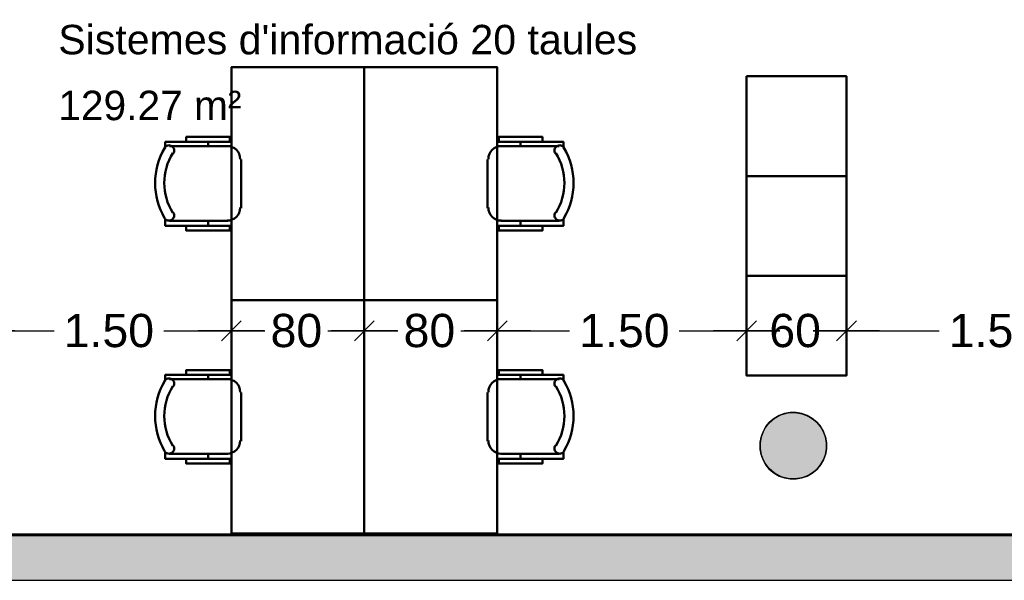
# Model space of a CAD drawing. Header units: metres. Extents: x -1 to 443, y -6 to 31.
# Tile 9 of 20: x 411.48 to 417.41, y 12.84 to 16.21. Entities that reach past the tile are written whole.
import ezdxf

# ---------------------------------------------------------------- set-up
doc = ezdxf.new("R2010")
doc.units = ezdxf.units.M
doc.header["$PDMODE"] = 65
doc.linetypes.add('CONTINUA', pattern=[0])
for name, color, linetype, lineweight in [('3D P3 MURS', 7, 'CONTINUA', 25), ('3D P3 PILAR', 7, 'CONTINUA', 25), ('P3 COTES', 7, 'CONTINUA', 25), ('P3 LOCAL', 7, 'CONTINUA', 25), ('P3 MOBLES', 7, 'CONTINUA', 25), ('P3 SUP.LLIURE', 7, 'CONTINUA', 25)]:
    doc.layers.add(name, color=color, linetype=linetype, lineweight=lineweight)
doc.styles.add('ARIAL', font='arial.ttf')
doc.dimstyles.new('DIMSTYLE_3', dxfattribs={"dimtxt": 0.2, "dimasz": 0.2, "dimexe": 0, "dimexo": 1e-06, "dimgap": 0.1, "dimtad": 0, "dimrnd": 0.005, "dimzin": 4, "dimdsep": 46, "dimtxsty": 'ARIAL', "dimblk1": 'ALL_ML_STRICH', "dimblk2": 'ALL_ML_STRICH', "dimsah": 1, "dimcen": 0, "dimse1": 1, "dimse2": 1, "dimclrd": 2, "dimclre": 2, "dimclrt": 2, "dimadec": 0, "dimazin": 0, "dimtfac": 1, "dimtdec": 0, "dimtix": 1, "dimtmove": 2, "dimatfit": 3, "dimfxl": 0, "dimtzin": 0, "dimlwd": 0, "dimlwe": 35, "dimarcsym": 0})
doc.dimstyles.new('DIMSTYLE_7', dxfattribs={"dimtxt": 0.2, "dimasz": 0.2, "dimexe": 0, "dimexo": 1e-06, "dimgap": 0.1, "dimtad": 0, "dimdec": 0, "dimlfac": 100, "dimrnd": 0.5, "dimzin": 4, "dimdsep": 46, "dimtxsty": 'ARIAL', "dimblk1": 'ALL_ML_STRICH', "dimblk2": 'ALL_ML_STRICH', "dimsah": 1, "dimcen": 0, "dimse1": 1, "dimse2": 1, "dimclrd": 2, "dimclre": 2, "dimclrt": 2, "dimadec": 0, "dimazin": 0, "dimtfac": 1, "dimtdec": 0, "dimtix": 1, "dimtmove": 2, "dimatfit": 3, "dimfxl": 0, "dimtzin": 0, "dimlwd": 0, "dimlwe": 35, "dimarcsym": 0})

# ---------------------------------------------------------------- blocks, each defined once
blk = doc.blocks.new('_CLOSEDFILLED')
at = {"color": 0, "linetype": 'ByBlock', "lineweight": -2}
blk.add_solid([(-1, 0), (0, 0), (-1, 0)], dxfattribs=at)
blk = doc.blocks.new('OBJETO_COMPLEJO_1')
at = {"layer": 'P3 MOBLES', "color": 202, "linetype": 'CONTINUA', "lineweight": 50, "transparency": 33554687}
for p, q in [((414.4965, 15.4767), (414.4965, 15.4513)), ((414.378, 15.4513), (414.7293, 15.4513)), ((414.2975, 15.0787), (414.2975, 15.3708)), ((414.7293, 15.0025), (414.378, 15.0025)), ((414.4965, 14.9729), (414.4965, 15.0025))]:
    blk.add_line(p, q, dxfattribs=at)
blk.add_lwpolyline([(413.5567, 14.5242), (413.5567, 15.9254), (414.3568, 15.9254), (414.3568, 14.5242), (413.5567, 14.5242)], close=True, dxfattribs=at)
for points in [[(414.6277, 15.4767), (414.6277, 15.5063), (414.3653, 15.5063), (414.3653, 15.4767), (414.7547, 15.4767), (414.7547, 15.4386)], [(414.3814, 15.4519), (414.3656, 15.4503), (414.3509, 15.4458), (414.3376, 15.4385), (414.326, 15.429), (414.3164, 15.4174), (414.3092, 15.4041), (414.3047, 15.3894), (414.3031, 15.3736)], [(414.7591, 15.4421), (414.7551, 15.447), (414.7502, 15.4509), (414.7448, 15.4538), (414.7391, 15.4555), (414.733, 15.4561), (414.727, 15.4556), (414.721, 15.4539), (414.7153, 15.4509), (414.7104, 15.4469), (414.7064, 15.4422), (414.7035, 15.4368), (414.7017, 15.431), (414.701, 15.425), (414.7015, 15.4189), (414.7031, 15.413), (414.706, 15.4073)], [(414.3031, 15.0815), (414.3047, 15.0657), (414.3092, 15.051), (414.3164, 15.0377), (414.326, 15.0261), (414.3376, 15.0166), (414.3509, 15.0093), (414.3656, 15.0048), (414.3814, 15.0032)], [(414.706, 15.0521), (414.7031, 15.0464), (414.7015, 15.0404), (414.701, 15.0343), (414.7017, 15.0283), (414.7035, 15.0225), (414.7064, 15.0172), (414.7104, 15.0124), (414.7153, 15.0084), (414.721, 15.0054), (414.727, 15.0037), (414.733, 15.0032), (414.7391, 15.0038), (414.7448, 15.0056), (414.7502, 15.0084), (414.7551, 15.0123), (414.7591, 15.0173)], [(414.6277, 14.9729), (414.6277, 14.9433), (414.3653, 14.9433), (414.3653, 14.9729), (414.7547, 14.9729), (414.7547, 15.0152)]]:
    blk.add_lwpolyline(points, dxfattribs=at)
for centre, radius, start, end in [((414.4198, 15.2296), 0.3405, 328.2581, 31.76492), ((414.3986, 15.2296), 0.4167, 329.57383, 30.44578)]:
    blk.add_arc(centre, radius, start, end, dxfattribs=at)
blk = doc.blocks.new('OBJETO_COMPLEJO_2')
at = {"layer": 'P3 MOBLES', "color": 202, "linetype": 'CONTINUA', "lineweight": 50, "transparency": 33554687}
for p, q in [((412.617, 15.4767), (412.617, 15.4513)), ((412.7355, 15.4513), (412.3841, 15.4513)), ((412.8159, 15.0787), (412.8159, 15.3708)), ((412.3841, 15.0025), (412.7355, 15.0025)), ((412.617, 14.9729), (412.617, 15.0025))]:
    blk.add_line(p, q, dxfattribs=at)
blk.add_lwpolyline([(413.5567, 14.5242), (413.5567, 15.9254), (412.7567, 15.9254), (412.7567, 14.5242), (413.5567, 14.5242)], close=True, dxfattribs=at)
for points in [[(412.4857, 15.4767), (412.4857, 15.5063), (412.7482, 15.5063), (412.7482, 15.4767), (412.3587, 15.4767), (412.3587, 15.4386)], [(412.3543, 15.4421), (412.3584, 15.447), (412.3632, 15.4509), (412.3686, 15.4538), (412.3744, 15.4555), (412.3804, 15.4561), (412.3865, 15.4556), (412.3925, 15.4539), (412.3981, 15.4509), (412.4031, 15.4469), (412.407, 15.4422), (412.41, 15.4368), (412.4118, 15.431), (412.4125, 15.425), (412.412, 15.4189), (412.4103, 15.413), (412.4074, 15.4073)], [(412.7321, 15.4519), (412.7479, 15.4503), (412.7626, 15.4458), (412.7759, 15.4385), (412.7875, 15.429), (412.797, 15.4174), (412.8042, 15.4041), (412.8088, 15.3894), (412.8104, 15.3736)], [(412.4074, 15.0521), (412.4103, 15.0464), (412.412, 15.0404), (412.4125, 15.0343), (412.4118, 15.0283), (412.41, 15.0225), (412.407, 15.0172), (412.4031, 15.0124), (412.3981, 15.0084), (412.3925, 15.0054), (412.3865, 15.0037), (412.3804, 15.0032), (412.3744, 15.0038), (412.3686, 15.0056), (412.3632, 15.0084), (412.3584, 15.0123), (412.3543, 15.0173)], [(412.8104, 15.0815), (412.8088, 15.0657), (412.8042, 15.051), (412.797, 15.0377), (412.7875, 15.0261), (412.7759, 15.0166), (412.7626, 15.0093), (412.7479, 15.0048), (412.7321, 15.0032)], [(412.4857, 14.9729), (412.4857, 14.9433), (412.7482, 14.9433), (412.7482, 14.9729), (412.3587, 14.9729), (412.3587, 15.0152)]]:
    blk.add_lwpolyline(points, dxfattribs=at)
for centre, radius, start, end in [((412.7149, 15.2296), 0.4167, 149.55422, 210.42617), ((412.6937, 15.2296), 0.3405, 148.23508, 211.7419)]:
    blk.add_arc(centre, radius, start, end, dxfattribs=at)
blk = doc.blocks.new('OBJETO_COMPLEJO_3')
at = {"layer": 'P3 MOBLES', "color": 202, "linetype": 'CONTINUA', "lineweight": 50, "transparency": 33554687}
for p, q in [((414.378, 14.0501), (414.7293, 14.0501)), ((414.4965, 14.0755), (414.4965, 14.0501)), ((414.2975, 13.6776), (414.2975, 13.9697)), ((414.7293, 13.6014), (414.378, 13.6014)), ((414.4965, 13.5717), (414.4965, 13.6014))]:
    blk.add_line(p, q, dxfattribs=at)
blk.add_lwpolyline([(413.5567, 13.123), (413.5567, 14.5242), (414.3568, 14.5242), (414.3568, 13.123), (413.5567, 13.123)], close=True, dxfattribs=at)
for points in [[(414.6277, 14.0755), (414.6277, 14.1051), (414.3653, 14.1051), (414.3653, 14.0755), (414.7547, 14.0755), (414.7547, 14.0374)], [(414.3814, 14.0507), (414.3656, 14.0491), (414.3509, 14.0446), (414.3376, 14.0374), (414.326, 14.0278), (414.3164, 14.0162), (414.3092, 14.0029), (414.3047, 13.9882), (414.3031, 13.9724)], [(414.7591, 14.0409), (414.7551, 14.0458), (414.7502, 14.0497), (414.7448, 14.0526), (414.7391, 14.0543), (414.733, 14.055), (414.727, 14.0544), (414.721, 14.0527), (414.7153, 14.0498), (414.7104, 14.0458), (414.7064, 14.041), (414.7035, 14.0356), (414.7017, 14.0298), (414.701, 14.0238), (414.7015, 14.0177), (414.7031, 14.0118), (414.706, 14.0061)], [(414.3031, 13.6803), (414.3047, 13.6645), (414.3092, 13.6498), (414.3164, 13.6365), (414.326, 13.6249), (414.3376, 13.6154), (414.3509, 13.6082), (414.3656, 13.6036), (414.3814, 13.602)], [(414.706, 13.6509), (414.7031, 13.6452), (414.7015, 13.6392), (414.701, 13.6331), (414.7017, 13.6271), (414.7035, 13.6214), (414.7064, 13.616), (414.7104, 13.6112), (414.7153, 13.6072), (414.721, 13.6042), (414.727, 13.6025), (414.733, 13.602), (414.7391, 13.6026), (414.7448, 13.6044), (414.7502, 13.6072), (414.7551, 13.6112), (414.7591, 13.6161)], [(414.6277, 13.5717), (414.6277, 13.5421), (414.3653, 13.5421), (414.3653, 13.5717), (414.7547, 13.5717), (414.7547, 13.6141)]]:
    blk.add_lwpolyline(points, dxfattribs=at)
for centre, radius, start, end in [((414.3986, 13.8284), 0.4167, 329.57383, 30.44578), ((414.4198, 13.8284), 0.3405, 328.2581, 31.76492)]:
    blk.add_arc(centre, radius, start, end, dxfattribs=at)
blk = doc.blocks.new('OBJETO_COMPLEJO_4')
at = {"layer": 'P3 MOBLES', "color": 202, "linetype": 'CONTINUA', "lineweight": 50, "transparency": 33554687}
for p, q in [((412.7355, 14.0501), (412.3841, 14.0501)), ((412.617, 14.0755), (412.617, 14.0501)), ((412.8159, 13.6776), (412.8159, 13.9697)), ((412.3841, 13.6014), (412.7355, 13.6014)), ((412.617, 13.5717), (412.617, 13.6014))]:
    blk.add_line(p, q, dxfattribs=at)
blk.add_lwpolyline([(413.5567, 13.123), (413.5567, 14.5242), (412.7567, 14.5242), (412.7567, 13.123), (413.5567, 13.123)], close=True, dxfattribs=at)
for points in [[(412.4857, 14.0755), (412.4857, 14.1051), (412.7482, 14.1051), (412.7482, 14.0755), (412.3587, 14.0755), (412.3587, 14.0374)], [(412.3543, 14.0409), (412.3584, 14.0458), (412.3632, 14.0497), (412.3686, 14.0526), (412.3744, 14.0543), (412.3804, 14.055), (412.3865, 14.0544), (412.3925, 14.0527), (412.3981, 14.0498), (412.4031, 14.0458), (412.407, 14.041), (412.41, 14.0356), (412.4118, 14.0298), (412.4125, 14.0238), (412.412, 14.0177), (412.4103, 14.0118), (412.4074, 14.0061)], [(412.7321, 14.0507), (412.7479, 14.0491), (412.7626, 14.0446), (412.7759, 14.0374), (412.7875, 14.0278), (412.797, 14.0162), (412.8042, 14.0029), (412.8088, 13.9882), (412.8104, 13.9724)], [(412.4074, 13.6509), (412.4103, 13.6452), (412.412, 13.6392), (412.4125, 13.6331), (412.4118, 13.6271), (412.41, 13.6214), (412.407, 13.616), (412.4031, 13.6112), (412.3981, 13.6072), (412.3925, 13.6042), (412.3865, 13.6025), (412.3804, 13.602), (412.3744, 13.6026), (412.3686, 13.6044), (412.3632, 13.6072), (412.3584, 13.6112), (412.3543, 13.6161)], [(412.8104, 13.6803), (412.8088, 13.6645), (412.8042, 13.6498), (412.797, 13.6365), (412.7875, 13.6249), (412.7759, 13.6154), (412.7626, 13.6082), (412.7479, 13.6036), (412.7321, 13.602)], [(412.4857, 13.5717), (412.4857, 13.5421), (412.7482, 13.5421), (412.7482, 13.5717), (412.3587, 13.5717), (412.3587, 13.6141)]]:
    blk.add_lwpolyline(points, dxfattribs=at)
for centre, radius, start, end in [((412.7149, 13.8284), 0.4167, 149.55422, 210.42617), ((412.6937, 13.8284), 0.3405, 148.23508, 211.7419)]:
    blk.add_arc(centre, radius, start, end, dxfattribs=at)
blk = doc.blocks.new('ALL_ML_STRICH')
at = {"color": 0, "linetype": 'ByBlock', "lineweight": -2}
for p, q in [((-0.3, -0.3), (0.3, 0.3)), ((0, -0.5), (0, 0.5)), ((-1, 0), (0.5, 0))]:
    blk.add_line(p, q, dxfattribs=at)
blk = doc.blocks.new('*D53')
at = {"layer": 'DEFPOINTS', "color": 2, "linetype": 'CONTINUA', "lineweight": 35, "transparency": 33554687}
for p in [(412.7567, 15.7584), (411.2536, 15.2412), (411.2536, 14.3412)]:
    blk.add_point(p, dxfattribs=at)
at = {"layer": 'P3 COTES', "color": 2, "linetype": 'CONTINUA', "lineweight": -2, "transparency": 33554687}
for p, q in [((411.2536, 14.3412), (411.6899, 14.3412)), ((412.3499, 14.3412), (412.7567, 14.3412))]:
    blk.add_line(p, q, dxfattribs=at)
at = {"layer": 'P3 COTES', "color": 2, "linetype": 'CONTINUA', "lineweight": 35, "transparency": 33554687, "xscale": 0.2, "yscale": 0.2, "zscale": 0.2, "rotation": 180}
blk.add_blockref('ALL_ML_STRICH', (411.2536, 14.3412), dxfattribs=at)
at = {"layer": 'P3 COTES', "color": 2, "linetype": 'CONTINUA', "lineweight": 35, "transparency": 33554687, "xscale": 0.2, "yscale": 0.2, "zscale": 0.2}
blk.add_blockref('ALL_ML_STRICH', (412.7567, 14.3412), dxfattribs=at)
at = {"layer": 'P3 COTES', "color": 2, "linetype": 'CONTINUA', "lineweight": 35, "transparency": 33554687, "insert": (412.0199, 14.3412), "char_height": 0.2, "width": 0.8, "attachment_point": 5, "style": 'ARIAL'}
blk.add_mtext('\\A1;{\\A1;{1.50\\H0.132000;\\S^ ;}}', dxfattribs=at)
blk = doc.blocks.new('*D54')
at = {"layer": 'DEFPOINTS', "color": 2, "linetype": 'CONTINUA', "lineweight": 35, "transparency": 33554687}
for p in [(412.7567, 15.7584), (413.5567, 15.4284), (412.7567, 14.3412)]:
    blk.add_point(p, dxfattribs=at)
at = {"layer": 'P3 COTES', "color": 2, "linetype": 'CONTINUA', "lineweight": -2, "transparency": 33554687}
for p, q in [((412.7567, 14.3412), (412.958, 14.3412)), ((413.338, 14.3412), (413.5567, 14.3412))]:
    blk.add_line(p, q, dxfattribs=at)
at = {"layer": 'P3 COTES', "color": 2, "linetype": 'CONTINUA', "lineweight": 35, "transparency": 33554687, "xscale": 0.2, "yscale": 0.2, "zscale": 0.2, "rotation": 180}
blk.add_blockref('ALL_ML_STRICH', (412.7567, 14.3412), dxfattribs=at)
at = {"layer": 'P3 COTES', "color": 2, "linetype": 'CONTINUA', "lineweight": 35, "transparency": 33554687, "xscale": 0.2, "yscale": 0.2, "zscale": 0.2}
blk.add_blockref('ALL_ML_STRICH', (413.5567, 14.3412), dxfattribs=at)
at = {"layer": 'P3 COTES', "color": 2, "linetype": 'CONTINUA', "lineweight": 35, "transparency": 33554687, "insert": (413.148, 14.3412), "char_height": 0.2, "width": 0.4, "attachment_point": 5, "style": 'ARIAL'}
blk.add_mtext('\\A1;{80}', dxfattribs=at)
blk = doc.blocks.new('*D55')
at = {"layer": 'DEFPOINTS', "color": 2, "linetype": 'CONTINUA', "lineweight": 35, "transparency": 33554687}
for p in [(413.5567, 15.4284), (414.3568, 14.8225), (413.5567, 14.3412)]:
    blk.add_point(p, dxfattribs=at)
at = {"layer": 'P3 COTES', "color": 2, "linetype": 'CONTINUA', "lineweight": -2, "transparency": 33554687}
for p, q in [((413.5567, 14.3412), (413.7581, 14.3412)), ((414.1381, 14.3412), (414.3568, 14.3412))]:
    blk.add_line(p, q, dxfattribs=at)
at = {"layer": 'P3 COTES', "color": 2, "linetype": 'CONTINUA', "lineweight": 35, "transparency": 33554687, "xscale": 0.2, "yscale": 0.2, "zscale": 0.2, "rotation": 180}
blk.add_blockref('ALL_ML_STRICH', (413.5567, 14.3412), dxfattribs=at)
at = {"layer": 'P3 COTES', "color": 2, "linetype": 'CONTINUA', "lineweight": 35, "transparency": 33554687, "xscale": 0.2, "yscale": 0.2, "zscale": 0.2}
blk.add_blockref('ALL_ML_STRICH', (414.3568, 14.3412), dxfattribs=at)
at = {"layer": 'P3 COTES', "color": 2, "linetype": 'CONTINUA', "lineweight": 35, "transparency": 33554687, "insert": (413.9481, 14.3412), "char_height": 0.2, "width": 0.4, "attachment_point": 5, "style": 'ARIAL'}
blk.add_mtext('\\A1;{80}', dxfattribs=at)
blk = doc.blocks.new('*D56')
at = {"layer": 'DEFPOINTS', "color": 2, "linetype": 'CONTINUA', "lineweight": 35, "transparency": 33554687}
for p in [(415.857, 14.9712), (414.3568, 14.8225), (414.3568, 14.3412)]:
    blk.add_point(p, dxfattribs=at)
at = {"layer": 'P3 COTES', "color": 2, "linetype": 'CONTINUA', "lineweight": -2, "transparency": 33554687}
for p, q in [((414.3568, 14.3412), (414.7917, 14.3412)), ((415.4517, 14.3412), (415.857, 14.3412))]:
    blk.add_line(p, q, dxfattribs=at)
at = {"layer": 'P3 COTES', "color": 2, "linetype": 'CONTINUA', "lineweight": 35, "transparency": 33554687, "xscale": 0.2, "yscale": 0.2, "zscale": 0.2, "rotation": 180}
blk.add_blockref('ALL_ML_STRICH', (414.3568, 14.3412), dxfattribs=at)
at = {"layer": 'P3 COTES', "color": 2, "linetype": 'CONTINUA', "lineweight": 35, "transparency": 33554687, "xscale": 0.2, "yscale": 0.2, "zscale": 0.2}
blk.add_blockref('ALL_ML_STRICH', (415.857, 14.3412), dxfattribs=at)
at = {"layer": 'P3 COTES', "color": 2, "linetype": 'CONTINUA', "lineweight": 35, "transparency": 33554687, "insert": (415.1217, 14.3412), "char_height": 0.2, "width": 0.8, "attachment_point": 5, "style": 'ARIAL'}
blk.add_mtext('\\A1;{\\A1;{1.50\\H0.132000;\\S^ ;}}', dxfattribs=at)
blk = doc.blocks.new('*D57')
at = {"layer": 'DEFPOINTS', "color": 2, "linetype": 'CONTINUA', "lineweight": 35, "transparency": 33554687}
for p in [(415.857, 14.9712), (416.457, 14.9712), (415.857, 14.3412)]:
    blk.add_point(p, dxfattribs=at)
at = {"layer": 'P3 COTES', "color": 2, "linetype": 'CONTINUA', "lineweight": -2, "transparency": 33554687}
for p, q in [((415.857, 14.3412), (415.9583, 14.3412)), ((416.3383, 14.3412), (416.457, 14.3412))]:
    blk.add_line(p, q, dxfattribs=at)
at = {"layer": 'P3 COTES', "color": 2, "linetype": 'CONTINUA', "lineweight": 35, "transparency": 33554687, "xscale": 0.2, "yscale": 0.2, "zscale": 0.2, "rotation": 180}
blk.add_blockref('ALL_ML_STRICH', (415.857, 14.3412), dxfattribs=at)
at = {"layer": 'P3 COTES', "color": 2, "linetype": 'CONTINUA', "lineweight": 35, "transparency": 33554687, "xscale": 0.2, "yscale": 0.2, "zscale": 0.2}
blk.add_blockref('ALL_ML_STRICH', (416.457, 14.3412), dxfattribs=at)
at = {"layer": 'P3 COTES', "color": 2, "linetype": 'CONTINUA', "lineweight": 35, "transparency": 33554687, "insert": (416.1483, 14.3412), "char_height": 0.2, "width": 0.4, "attachment_point": 5, "style": 'ARIAL'}
blk.add_mtext('\\A1;{60}', dxfattribs=at)
blk = doc.blocks.new('*D58')
at = {"layer": 'DEFPOINTS', "color": 2, "linetype": 'CONTINUA', "lineweight": 35, "transparency": 33554687}
for p in [(416.457, 14.9712), (417.9528, 14.7664), (416.457, 14.3412)]:
    blk.add_point(p, dxfattribs=at)
at = {"layer": 'P3 COTES', "color": 2, "linetype": 'CONTINUA', "lineweight": -2, "transparency": 33554687}
for p, q in [((416.457, 14.3412), (417.0147, 14.3412)), ((417.6747, 14.3412), (417.9528, 14.3412))]:
    blk.add_line(p, q, dxfattribs=at)
at = {"layer": 'P3 COTES', "color": 2, "linetype": 'CONTINUA', "lineweight": 35, "transparency": 33554687, "xscale": 0.2, "yscale": 0.2, "zscale": 0.2, "rotation": 180}
blk.add_blockref('ALL_ML_STRICH', (416.457, 14.3412), dxfattribs=at)
at = {"layer": 'P3 COTES', "color": 2, "linetype": 'CONTINUA', "lineweight": 35, "transparency": 33554687, "xscale": 0.2, "yscale": 0.2, "zscale": 0.2}
blk.add_blockref('ALL_ML_STRICH', (417.9528, 14.3412), dxfattribs=at)
at = {"layer": 'P3 COTES', "color": 2, "linetype": 'CONTINUA', "lineweight": 35, "transparency": 33554687, "insert": (417.3447, 14.3412), "char_height": 0.2, "width": 0.8, "attachment_point": 5, "style": 'ARIAL'}
blk.add_mtext('\\A1;{\\A1;{1.50\\H0.132000;\\S^ ;}}', dxfattribs=at)

msp = doc.modelspace()

# ---------------------------------------------------------------- hatches: boundary and pattern name
at = {"layer": '3D P3 MURS', "linetype": 'CONTINUA', "lineweight": 18, "true_color": 0xa0a0a0, "transparency": 33554687}
msp.add_hatch(color=253, dxfattribs=at).paths.add_polyline_path([(398.24174, 12.84061), (423.65748, 12.84061), (423.71344, 13.11061), (398.29523, 13.11061)])
at = {"layer": '3D P3 PILAR', "linetype": 'CONTINUA', "lineweight": 18, "transparency": 33554687}
msp.add_hatch(color=9, dxfattribs=at).paths.add_polyline_path([(416.15446, 13.84921), (416.11951, 13.84921), (416.08509, 13.84314), (416.05225, 13.83118), (416.02198, 13.81371), (415.9952, 13.79124), (415.97274, 13.76447), (415.95526, 13.7342), (415.94331, 13.70136), (415.93724, 13.66694), (415.93724, 13.63198), (415.94331, 13.59756), (415.95526, 13.56472), (415.97274, 13.53445), (415.9952, 13.50768), (416.02198, 13.48521), (416.05225, 13.46774), (416.08509, 13.45578), (416.11951, 13.44971), (416.15446, 13.44971), (416.18888, 13.45578), (416.22172, 13.46774), (416.25199, 13.48521), (416.27877, 13.50768), (416.30123, 13.53445), (416.31871, 13.56472), (416.33066, 13.59756), (416.33673, 13.63198), (416.33673, 13.66694), (416.33066, 13.70136), (416.31871, 13.7342), (416.30123, 13.76447), (416.27877, 13.79124), (416.25199, 13.81371), (416.22172, 13.83118), (416.18888, 13.84314)])

# ---------------------------------------------------------------- linework, layer by layer
at = {"layer": '3D P3 MURS', "color": 7, "linetype": 'CONTINUA', "lineweight": 25, "transparency": 33554687}
for p, q in [((423.71344, 13.11061), (398.29523, 13.11061)), ((398.24174, 12.84061), (423.65748, 12.84061))]:
    msp.add_line(p, q, dxfattribs=at)
at = {"layer": '3D P3 PILAR', "color": 7, "linetype": 'CONTINUA', "lineweight": 25, "transparency": 33554687}
for p, q in [((416.02198, 13.81371), (415.9952, 13.79124)), ((416.05225, 13.83118), (416.02198, 13.81371)), ((416.08509, 13.84314), (416.05225, 13.83118)), ((416.11951, 13.84921), (416.08509, 13.84314)), ((416.15446, 13.84921), (416.11951, 13.84921)), ((416.18888, 13.84314), (416.15446, 13.84921)), ((416.22172, 13.83118), (416.18888, 13.84314)), ((416.25199, 13.81371), (416.22172, 13.83118)), ((416.27877, 13.79124), (416.25199, 13.81371)), ((415.97274, 13.76447), (415.95526, 13.7342)), ((415.9952, 13.79124), (415.97274, 13.76447)), ((416.30123, 13.76447), (416.27877, 13.79124)), ((416.31871, 13.7342), (416.30123, 13.76447)), ((415.94331, 13.70136), (415.93724, 13.66694)), ((415.95526, 13.7342), (415.94331, 13.70136)), ((416.33066, 13.70136), (416.31871, 13.7342)), ((416.33673, 13.66694), (416.33066, 13.70136)), ((415.93724, 13.66694), (415.93724, 13.63198)), ((415.93724, 13.63198), (415.94331, 13.59756)), ((416.33066, 13.59756), (416.33673, 13.63198)), ((416.33673, 13.63198), (416.33673, 13.66694)), ((415.94331, 13.59756), (415.95526, 13.56472)), ((416.31871, 13.56472), (416.33066, 13.59756)), ((415.95526, 13.56472), (415.97274, 13.53445)), ((415.97274, 13.53445), (415.9952, 13.50768)), ((415.9952, 13.50768), (416.02198, 13.48521)), ((416.25199, 13.48521), (416.27877, 13.50768)), ((416.27877, 13.50768), (416.30123, 13.53445)), ((416.30123, 13.53445), (416.31871, 13.56472)), ((416.02198, 13.48521), (416.05225, 13.46774)), ((416.05225, 13.46774), (416.08509, 13.45578)), ((416.08509, 13.45578), (416.11951, 13.44971)), ((416.11951, 13.44971), (416.15446, 13.44971)), ((416.15446, 13.44971), (416.18888, 13.45578)), ((416.18888, 13.45578), (416.22172, 13.46774)), ((416.22172, 13.46774), (416.25199, 13.48521))]:
    msp.add_line(p, q, dxfattribs=at)
at = {"layer": 'P3 LOCAL', "color": 7, "linetype": 'CONTINUA', "lineweight": 25, "transparency": 33554687}
for p, q in [((415.9952, 13.79124), (416.02198, 13.81371)), ((416.02198, 13.81371), (416.05225, 13.83118)), ((416.05225, 13.83118), (416.08509, 13.84314)), ((416.08509, 13.84314), (416.11951, 13.84921)), ((416.11951, 13.84921), (416.15446, 13.84921)), ((416.15446, 13.84921), (416.18888, 13.84314)), ((416.18888, 13.84314), (416.22172, 13.83118)), ((416.22172, 13.83118), (416.25199, 13.81371)), ((416.25199, 13.81371), (416.27877, 13.79124)), ((415.95526, 13.7342), (415.97274, 13.76447)), ((415.97274, 13.76447), (415.9952, 13.79124)), ((416.27877, 13.79124), (416.30123, 13.76447)), ((416.30123, 13.76447), (416.31871, 13.7342)), ((415.93724, 13.66694), (415.94331, 13.70136)), ((415.94331, 13.70136), (415.95526, 13.7342)), ((416.31871, 13.7342), (416.33066, 13.70136)), ((416.33066, 13.70136), (416.33673, 13.66694)), ((415.93724, 13.63198), (415.93724, 13.66694)), ((415.94331, 13.59756), (415.93724, 13.63198)), ((416.33673, 13.63198), (416.33066, 13.59756)), ((416.33673, 13.66694), (416.33673, 13.63198)), ((415.95526, 13.56472), (415.94331, 13.59756)), ((416.33066, 13.59756), (416.31871, 13.56472)), ((415.97274, 13.53445), (415.95526, 13.56472)), ((415.9952, 13.50768), (415.97274, 13.53445)), ((416.02198, 13.48521), (415.9952, 13.50768)), ((416.27877, 13.50768), (416.25199, 13.48521)), ((416.30123, 13.53445), (416.27877, 13.50768)), ((416.31871, 13.56472), (416.30123, 13.53445)), ((416.05225, 13.46774), (416.02198, 13.48521)), ((416.08509, 13.45578), (416.05225, 13.46774)), ((416.11951, 13.44971), (416.08509, 13.45578)), ((416.15446, 13.44971), (416.11951, 13.44971)), ((416.18888, 13.45578), (416.15446, 13.44971)), ((416.22172, 13.46774), (416.18888, 13.45578)), ((416.25199, 13.48521), (416.22172, 13.46774)), ((411.25361, 13.11061), (421.26585, 13.11061))]:
    msp.add_line(p, q, dxfattribs=at)
at = {"layer": 'P3 MOBLES', "color": 202, "linetype": 'CONTINUA', "lineweight": 50, "transparency": 33554687}
for points in [[(415.85698, 15.87117), (416.45698, 15.87117), (416.45698, 15.27117), (415.85698, 15.27117), (415.85698, 15.87117)], [(415.85698, 15.27117), (416.45698, 15.27117), (416.45698, 14.67117), (415.85698, 14.67117), (415.85698, 15.27117)], [(415.85698, 14.67117), (416.45698, 14.67117), (416.45698, 14.07117), (415.85698, 14.07117), (415.85698, 14.67117)]]:
    msp.add_lwpolyline(points, close=True, dxfattribs=at)
at = {"layer": 'P3 SUP.LLIURE', "color": 7, "linetype": 'CONTINUA', "lineweight": 25, "transparency": 33554687}
for p, q in [((412.75666, 15.50629), (412.75666, 15.92538)), ((412.75666, 15.92538), (414.3568, 15.92538)), ((414.3568, 15.92538), (414.3568, 15.50629)), ((415.85698, 14.07117), (415.85698, 15.87117)), ((415.85698, 15.87117), (416.45698, 15.87117)), ((416.45698, 15.87117), (416.45698, 14.07117)), ((412.35875, 15.4474), (412.35875, 15.47666)), ((412.35875, 15.47666), (412.48574, 15.47666)), ((412.48574, 15.47666), (412.48574, 15.50629)), ((412.48574, 15.50629), (412.75666, 15.50629)), ((414.3568, 15.50629), (414.62772, 15.50629)), ((414.62772, 15.50629), (414.62772, 15.47666)), ((414.62772, 15.47666), (414.75472, 15.47666)), ((414.75472, 15.47666), (414.75472, 15.4474)), ((412.3192, 15.36021), (412.33528, 15.40143)), ((412.33528, 15.40143), (412.35972, 15.44858)), ((412.35972, 15.44858), (412.35875, 15.4474)), ((414.75472, 15.4474), (414.75375, 15.44858)), ((414.75375, 15.44858), (414.77818, 15.40143)), ((414.77818, 15.40143), (414.79427, 15.36021)), ((412.30757, 15.31752), (412.3192, 15.36021)), ((414.79427, 15.36021), (414.80589, 15.31752)), ((412.30055, 15.27383), (412.30757, 15.31752)), ((414.80589, 15.31752), (414.81292, 15.27383)), ((412.29819, 15.22965), (412.30055, 15.27383)), ((412.30053, 15.18546), (412.29819, 15.22965)), ((414.81292, 15.27383), (414.81528, 15.22965)), ((414.81528, 15.22965), (414.81293, 15.18546)), ((412.30754, 15.14178), (412.30053, 15.18546)), ((414.81293, 15.18546), (414.80592, 15.14178)), ((412.31915, 15.09908), (412.30754, 15.14178)), ((414.80592, 15.14178), (414.79431, 15.09908)), ((412.33522, 15.05785), (412.31915, 15.09908)), ((412.35945, 15.01107), (412.33522, 15.05785)), ((414.77824, 15.05785), (414.75401, 15.01107)), ((414.79431, 15.09908), (414.77824, 15.05785)), ((412.35875, 14.97291), (412.35875, 15.01193)), ((412.35875, 15.01193), (412.35945, 15.01107)), ((414.75401, 15.01107), (414.75472, 15.01193)), ((414.75472, 15.01193), (414.75472, 14.97291)), ((412.48574, 14.97291), (412.35875, 14.97291)), ((412.48574, 14.94328), (412.48574, 14.97291)), ((412.75666, 14.94328), (412.48574, 14.94328)), ((412.75666, 14.10512), (412.75666, 14.94328)), ((414.62772, 14.94328), (414.3568, 14.94328)), ((414.3568, 14.94328), (414.3568, 14.10512)), ((414.75472, 14.97291), (414.62772, 14.97291)), ((414.62772, 14.97291), (414.62772, 14.94328)), ((412.48574, 14.07548), (412.48574, 14.10512)), ((412.48574, 14.10512), (412.75666, 14.10512)), ((414.3568, 14.10512), (414.62772, 14.10512)), ((414.62772, 14.10512), (414.62772, 14.07548)), ((412.33528, 14.00025), (412.35972, 14.0474)), ((412.35875, 14.04622), (412.35875, 14.07548)), ((412.35875, 14.07548), (412.48574, 14.07548)), ((412.35972, 14.0474), (412.35875, 14.04622)), ((414.62772, 14.07548), (414.75472, 14.07548)), ((414.75472, 14.04622), (414.75375, 14.0474)), ((414.75375, 14.0474), (414.77818, 14.00025)), ((414.75472, 14.07548), (414.75472, 14.04622)), ((416.45698, 14.07117), (415.85698, 14.07117)), ((412.3192, 13.95903), (412.33528, 14.00025)), ((414.77818, 14.00025), (414.79427, 13.95903)), ((412.30757, 13.91634), (412.3192, 13.95903)), ((414.79427, 13.95903), (414.80589, 13.91634)), ((412.29819, 13.82847), (412.30055, 13.87266)), ((412.30055, 13.87266), (412.30757, 13.91634)), ((414.80589, 13.91634), (414.81292, 13.87266)), ((414.81292, 13.87266), (414.81528, 13.82847)), ((412.30053, 13.78429), (412.29819, 13.82847)), ((414.81528, 13.82847), (414.81293, 13.78429)), ((415.99179, 13.787), (416.02475, 13.815)), ((416.02475, 13.815), (416.06296, 13.83526)), ((416.06296, 13.83526), (416.10463, 13.84683)), ((416.10463, 13.84683), (416.14781, 13.84917)), ((416.14781, 13.84917), (416.19049, 13.84217)), ((416.19049, 13.84217), (416.23067, 13.82616)), ((416.23067, 13.82616), (416.26646, 13.80189)), ((412.30754, 13.7406), (412.30053, 13.78429)), ((414.81293, 13.78429), (414.80592, 13.7406)), ((415.94745, 13.71332), (415.96561, 13.75257)), ((415.96561, 13.75257), (415.99179, 13.787)), ((416.26646, 13.80189), (416.2962, 13.77049)), ((416.2962, 13.77049), (416.3185, 13.73344)), ((412.31915, 13.6979), (412.30754, 13.7406)), ((412.33522, 13.65667), (412.31915, 13.6979)), ((414.79431, 13.6979), (414.77824, 13.65667)), ((414.80592, 13.7406), (414.79431, 13.6979)), ((415.93816, 13.67108), (415.94745, 13.71332)), ((416.3185, 13.73344), (416.33231, 13.69245)), ((416.33231, 13.69245), (416.33698, 13.64946)), ((412.35945, 13.60989), (412.33522, 13.65667)), ((414.77824, 13.65667), (414.75401, 13.60989)), ((415.93816, 13.62784), (415.93816, 13.67108)), ((415.94745, 13.5856), (415.93816, 13.62784)), ((416.33698, 13.64946), (416.33231, 13.60647)), ((412.35875, 13.57174), (412.35875, 13.61075)), ((412.35875, 13.61075), (412.35945, 13.60989)), ((412.48574, 13.57174), (412.35875, 13.57174)), ((412.48574, 13.5421), (412.48574, 13.57174)), ((414.75472, 13.57174), (414.62772, 13.57174)), ((414.62772, 13.57174), (414.62772, 13.5421)), ((414.75401, 13.60989), (414.75472, 13.61075)), ((414.75472, 13.61075), (414.75472, 13.57174)), ((415.96561, 13.54635), (415.94745, 13.5856)), ((416.3185, 13.56548), (416.2962, 13.52843)), ((416.33231, 13.60647), (416.3185, 13.56548)), ((412.75666, 13.5421), (412.48574, 13.5421)), ((412.75666, 13.11946), (412.75666, 13.5421)), ((414.62772, 13.5421), (414.3568, 13.5421)), ((414.3568, 13.5421), (414.3568, 13.11946)), ((415.99179, 13.51192), (415.96561, 13.54635)), ((416.02475, 13.48392), (415.99179, 13.51192)), ((416.2962, 13.52843), (416.26646, 13.49703)), ((416.06296, 13.46366), (416.02475, 13.48392)), ((416.10463, 13.45209), (416.06296, 13.46366)), ((416.14781, 13.44975), (416.10463, 13.45209)), ((416.19049, 13.45675), (416.14781, 13.44975)), ((416.23067, 13.47276), (416.19049, 13.45675)), ((416.26646, 13.49703), (416.23067, 13.47276)), ((411.25361, 13.11946), (412.75666, 13.11946)), ((414.3568, 13.11946), (417.95281, 13.11946))]:
    msp.add_line(p, q, dxfattribs=at)

# ---------------------------------------------------------------- block references
at = {"layer": '3D P3 PILAR', "color": 7, "linetype": 'CONTINUA', "lineweight": 25, "transparency": 33554687, "xscale": 0.0002666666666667, "yscale": 0.0002666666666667, "zscale": 0.0002666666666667}
msp.add_blockref('_CLOSEDFILLED', (416.13698, 13.64946), dxfattribs=at)
at = {"layer": 'P3 MOBLES', "color": 202, "linetype": 'CONTINUA', "lineweight": 50, "transparency": 33554687}
for name in ['OBJETO_COMPLEJO_2', 'OBJETO_COMPLEJO_1', 'OBJETO_COMPLEJO_4', 'OBJETO_COMPLEJO_3']:
    msp.add_blockref(name, (0, 0), dxfattribs=at)

# ---------------------------------------------------------------- texts
at = {"layer": 'P3 LOCAL', "color": 7, "linetype": 'CONTINUA', "lineweight": 25, "transparency": 33554687, "char_height": 0.177, "attachment_point": 7, "style": 'ARIAL'}
for s, insert, width in [("\\W1.00;Sistemes d'informació 20 taules", (411.71552, 16.00085), 3.5875278), ('\\W0.99;129.27 m²', (411.71552, 15.60485), 1.2056535)]:
    msp.add_mtext(s, dxfattribs=dict(at, insert=insert, width=width))

# ---------------------------------------------------------------- dimensions: what is measured, and where the dimension line sits
at = {"layer": 'P3 COTES', "color": 2, "linetype": 'CONTINUA', "lineweight": 35, "transparency": 33554687}
for base, p1, p2, dimstyle, picture, middle in [((412.75666, 14.34117), (411.25361, 15.24122), (412.75666, 15.75841), 'DIMSTYLE_3', '*D53', (412.01992, 14.34117)), ((413.55673, 14.34117), (412.75666, 15.75841), (413.55673, 15.4284), 'DIMSTYLE_7', '*D54', (413.14799, 14.34117)), ((414.3568, 14.34117), (413.55673, 15.4284), (414.3568, 14.82247), 'DIMSTYLE_7', '*D55', (413.94806, 14.34117)), ((415.85698, 14.34117), (414.3568, 14.82247), (415.85698, 14.97117), 'DIMSTYLE_3', '*D56', (415.12168, 14.34117)), ((416.45698, 14.34117), (415.85698, 14.97117), (416.45698, 14.97117), 'DIMSTYLE_7', '*D57', (416.14828, 14.34117)), ((417.95281, 14.34117), (416.45698, 14.97117), (417.95281, 14.76643), 'DIMSTYLE_3', '*D58', (417.34468, 14.34117))]:
    dim = msp.add_linear_dim(base=base, p1=p1, p2=p2, dimstyle=dimstyle, override={"dimpost": '<>', "dimclrd": 2, "dimclre": 2, "dimclrt": 2, "dimlwd": 0, "dimlwe": 35}, dxfattribs=at)
    dim.commit()
    dim.dimension.update_dxf_attribs({"geometry": picture, "text_midpoint": middle, "dimtype": 160})

doc.saveas('drawing.dxf')
